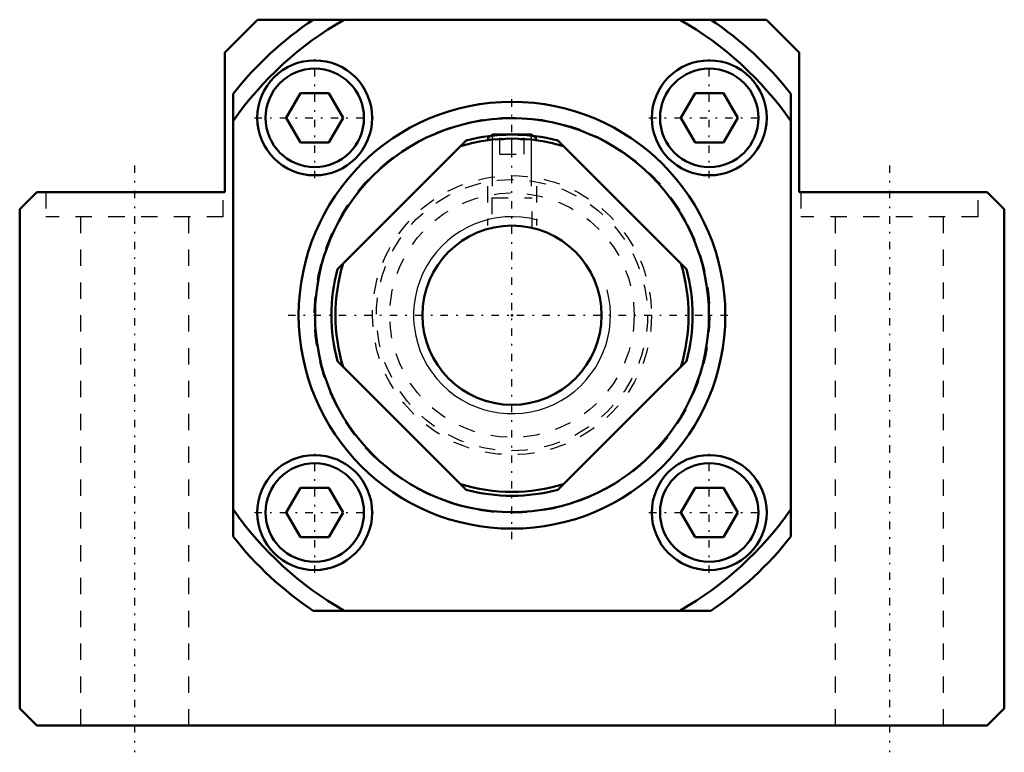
# Model space of a CAD drawing. Header units: millimetres. Extents: x -30 to 30, y -26.6 to 18.
import ezdxf

# ---------------------------------------------------------------- set-up
doc = ezdxf.new("R2010")
doc.units = ezdxf.units.MM
doc.linetypes.add('Center', pattern=[1.5, 0.45, -0.5, 0.05, -0.5])
doc.linetypes.add('Dashed', pattern=[2, 1, -1])
for name, color, linetype, lineweight in [('2d ConnectionPoints', 7, 'Continuous', 50), ('AM_0', 7, 'Continuous', 50), ('AM_5', 3, 'Continuous', 25), ('AM_7', 7, 'Center', 25), ('AM_9', 6, 'Dashed', 25)]:
    doc.layers.add(name, color=color, linetype=linetype, lineweight=lineweight)

# ---------------------------------------------------------------- blocks, each defined once
blk = doc.blocks.new('1_RN_12_0_in_BK12Yes_0')
at = {"layer": 'AM_0'}
for p, q in [((-1.194, 11), (-1.267, 10.927)), ((-1.194, 11), (1.194, 11)), ((1.267, 10.927), (1.194, 11)), ((-10.639, 2.796), (-2.796, 10.639)), ((2.796, 10.639), (10.639, 2.796)), ((-2.796, -10.639), (-10.639, -2.796)), ((10.639, -2.796), (2.796, -10.639))]:
    blk.add_line(p, q, dxfattribs=at)
blk.add_circle((0, 0), 5.458, dxfattribs=at)
for radius, start, end in [(11, 75.27264, 104.72736), (10.76, 73.00585, 106.99415), (10.76, 163.00585, 196.99415), (10.76, 343.00585, 16.99415), (11, 165.27264, 194.72736), (11, 345.27264, 14.72736), (10.76, 253.00585, 286.99415), (11, 255.27264, 284.72736)]:
    blk.add_arc((0, 0), radius, start, end, dxfattribs=at)
at = {"layer": 'AM_5'}
for p, q in [((-1.194, 7.869), (-1.194, 11)), ((1.194, 7.869), (1.194, 11))]:
    blk.add_line(p, q, dxfattribs=at)
at = {"layer": 'AM_5', "linetype": 'Dashed'}
for p, q in [((-1.5, 7.869), (-1.5, 5.458)), ((1.5, 7.869), (1.5, 5.458))]:
    blk.add_line(p, q, dxfattribs=at)
at = {"layer": 'AM_5'}
blk.add_arc((0, 0), 6, 75, 15, dxfattribs=at)
at = {"layer": 'AM_9'}
for p, q in [((-1.267, 10.927), (-1.5, 10.694)), ((-1.5, 10.898), (-1.5, 10.694)), ((-0.75, 9.8), (-0.75, 11)), ((0, 9.8), (0, 11)), ((0.75, 9.8), (0.75, 11)), ((1.5, 10.694), (1.267, 10.927)), ((1.5, 10.694), (1.5, 10.898)), ((-1.5, 10.694), (1.5, 10.694)), ((-0.75, 9.8), (0.75, 9.8)), ((-1.23, 7.149), (1.23, 7.149)), ((-1.23, 7.149), (-1.23, 5.318)), ((1.23, 5.319), (1.23, 7.149))]:
    blk.add_line(p, q, dxfattribs=at)
for radius in [8.5, 8.26]:
    blk.add_circle((0, 0), radius, dxfattribs=at)
blk = doc.blocks.new('2_BK_12collar_0_in_BK12Yes_0')
at = {"layer": 'AM_9'}
blk.add_circle((0, 0), 7.45, dxfattribs=at)
blk = doc.blocks.new('3_BK_12_0_in_BK12Yes_0')
at = {"layer": 'AM_0'}
for p, q in [((-15.5, 18), (-17.5, 16)), ((-15.5, 18), (-12.137, 18)), ((12.12, 18), (-12.12, 18)), ((12.137, 18), (15.5, 18)), ((17.5, 16), (15.5, 18)), ((-17.5, 16), (-17.5, 7.5)), ((17.5, 7.5), (17.5, 16)), ((-17, -13.487), (-17, 13.487)), ((-12.887, 13.521), (-13.753, 12.021)), ((-11.155, 13.521), (-12.887, 13.521)), ((-11.155, 13.521), (-10.289, 12.021)), ((11.155, 13.521), (10.289, 12.021)), ((12.887, 13.521), (11.155, 13.521)), ((12.887, 13.521), (13.753, 12.021)), ((17, 13.487), (17, -13.487)), ((-13.753, 12.021), (-12.887, 10.521)), ((-11.155, 10.521), (-10.289, 12.021)), ((10.289, 12.021), (11.155, 10.521)), ((12.887, 10.521), (13.753, 12.021)), ((-12.887, 10.521), (-11.155, 10.521)), ((11.155, 10.521), (12.887, 10.521)), ((-28.95, 7.5), (-30, 6.45)), ((-17.5, 7.5), (-28.95, 7.5)), ((28.95, 7.5), (17.5, 7.5)), ((30, 6.45), (28.95, 7.5)), ((-30, 6.45), (-30, -23.95)), ((30, -23.95), (30, 6.45)), ((-12.887, -10.521), (-13.753, -12.021)), ((-11.155, -10.521), (-12.887, -10.521)), ((-11.155, -10.521), (-10.289, -12.021)), ((11.155, -10.521), (10.289, -12.021)), ((12.887, -10.521), (11.155, -10.521)), ((12.887, -10.521), (13.753, -12.021)), ((-13.753, -12.021), (-12.887, -13.521)), ((-11.155, -13.521), (-10.289, -12.021)), ((10.289, -12.021), (11.155, -13.521)), ((12.887, -13.521), (13.753, -12.021)), ((-12.887, -13.521), (-11.155, -13.521)), ((11.155, -13.521), (12.887, -13.521)), ((12.12, -18), (-12.12, -18)), ((-30, -23.95), (-28.95, -25)), ((28.95, -25), (30, -23.95)), ((-28.95, -25), (28.95, -25))]:
    blk.add_line(p, q, dxfattribs=at)
for centre, radius in [((-12.021, 12.021), 3.5), ((-12.021, 12.021), 3), ((12.021, 12.021), 3.5), ((12.021, 12.021), 3), ((0, 0), 13), ((0, 0), 12), ((-12.021, -12.021), 3.5), ((12.021, -12.021), 3.5), ((-12.021, -12.021), 3), ((12.021, -12.021), 3)]:
    blk.add_circle(centre, radius, dxfattribs=at)
for radius, start, end in [(21.7, 123.9533, 141.57387), (20.7, 119.59185, 145.21073), (21.7, 38.42613, 56.0467), (20.7, 34.78927, 60.40815), (20.7, 214.78927, 240.40815), (20.7, 299.59185, 325.21073), (21.7, 218.42613, 236.0467), (21.7, 303.9533, 321.57387)]:
    blk.add_arc((0, 0), radius, start, end, dxfattribs=at)
at = {"layer": 'AM_7'}
for p, q in [((-12.021, 8.346), (-12.021, 15.696)), ((12.021, 8.346), (12.021, 15.696)), ((0, -13.65), (0, 13.65)), ((-15.696, 12.021), (-8.346, 12.021)), ((8.346, 12.021), (15.696, 12.021)), ((-23, 9.125), (-23, -26.625)), ((23, 9.125), (23, -26.625)), ((-13.65, 0), (13.65, 0)), ((-12.021, -15.696), (-12.021, -8.346)), ((12.021, -15.696), (12.021, -8.346)), ((-15.696, -12.021), (-8.346, -12.021)), ((8.346, -12.021), (15.696, -12.021))]:
    blk.add_line(p, q, dxfattribs=at)
at = {"layer": 'AM_9'}
for p, q in [((10.277, 17.98), (-10.277, 17.98)), ((-16.98, 11.857), (-16.98, -11.857)), ((16.98, -11.857), (16.98, 11.857)), ((-28.4, 7.5), (-28.4, 6)), ((-17.6, 6), (-17.6, 7.5)), ((17.6, 7.5), (17.6, 6)), ((28.4, 6), (28.4, 7.5)), ((-17.6, 6), (-28.4, 6)), ((-26.3, 6), (-26.3, -25)), ((-19.7, -25), (-19.7, 6)), ((28.4, 6), (17.6, 6)), ((19.7, 6), (19.7, -25)), ((26.3, -25), (26.3, 6)), ((-10.277, -17.98), (10.277, -17.98))]:
    blk.add_line(p, q, dxfattribs=at)
for radius in [12.05, 7.45]:
    blk.add_circle((0, 0), radius, dxfattribs=at)

msp = doc.modelspace()

# ---------------------------------------------------------------- linework, layer by layer
at = {"layer": '2d ConnectionPoints'}
msp.add_point((0, 0), dxfattribs=at)
msp.add_point((0, 0), dxfattribs=at)
msp.add_point((0, 0), dxfattribs=at)
msp.add_point((0, 0), dxfattribs=at)

# ---------------------------------------------------------------- block references
for name in ['3_BK_12_0_in_BK12Yes_0', '1_RN_12_0_in_BK12Yes_0', '2_BK_12collar_0_in_BK12Yes_0']:
    msp.add_blockref(name, (0, 0))

doc.saveas('drawing.dxf')
